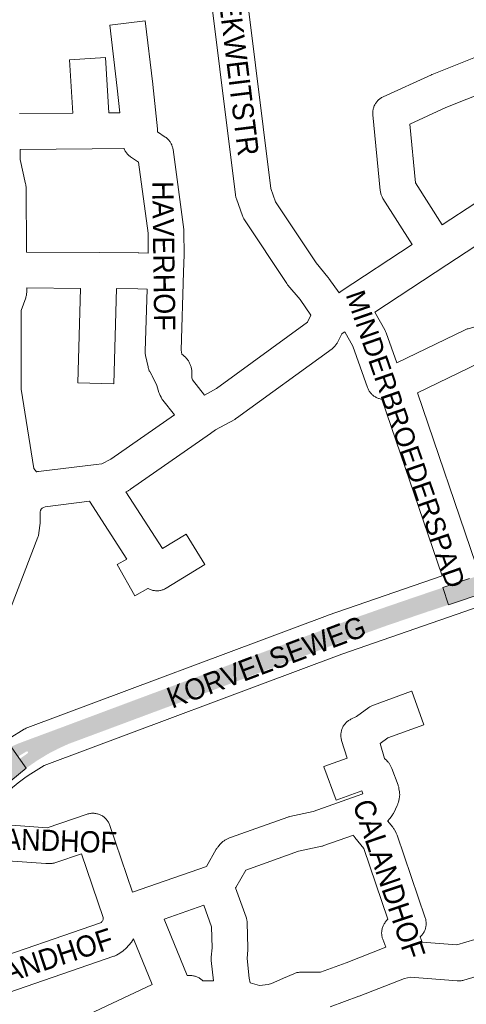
# Paper-space layout 'Layout1' of a CAD drawing. Header units: metres. Extents: x 123097 to 144122, y 392739 to 407589.
# Tile 171 of 256: x 132955 to 133117, y 395628 to 395986. Entities that reach past the tile are written whole.
import ezdxf
from ezdxf.enums import TextEntityAlignment as Align

# ---------------------------------------------------------------- set-up
doc = ezdxf.new("R2010")
doc.units = ezdxf.units.M
doc.header["$MEASUREMENT"] = 0
for name, color, linetype, lineweight in [('gs-anno-wegen algemeen tekst', 7, 'Continuous', 0), ('gs-knt-aanvullende hoofdweg', 7, 'Continuous', 0), ('gs-knt-wegen algemeen', 7, 'Continuous', 0), ('ir-ARC-asfalt-hoofdwegen-te inspecteren', 5, 'Continuous', 0)]:
    doc.layers.add(name, color=color, linetype=linetype, lineweight=lineweight)
doc.styles.add('Style-Arial', font='arial.ttf')

psp = doc.layouts.get("Layout1")

# ---------------------------------------------------------------- hatches: boundary and pattern name
at = {"layer": 'ir-ARC-asfalt-hoofdwegen-te inspecteren', "linetype": 'Continuous', "lineweight": 13}
for points in [[(133170.926, 395800.421), (133166.054, 395798.77), (133160.624, 395796.931), (133156.719, 395795.608), (133154.488, 395794.853), (133137.749, 395789.169), (133117.857, 395782.495), (133108.129, 395779.201), (133110.231, 395772.989), (133124.21, 395777.723), (133135.621, 395781.565), (133143.579, 395784.284), (133149.299, 395786.226), (133153.528, 395787.651), (133171.21, 395793.621), (133176.163, 395795.299), (133182.219, 395797.327), (133185.062, 395798.34), (133217.976, 395809.462), (133223.204, 395811.229), (133229.15, 395813.238), (133231.005, 395813.853), (133237.312, 395816.006), (133241.218, 395817.247), (133238.98, 395823.276), (133237.904, 395823.022), (133237.619, 395822.934), (133235.935, 395822.415), (133222.861, 395818.004), (133218.882, 395816.662), (133206.068, 395812.339), (133203.654, 395811.508), (133190.75, 395807.137), (133187.736, 395806.12), (133181.67, 395804.049)], [(132954.229, 395717.38), (132951.433, 395721.373), (132947.676, 395719.234), (132944.175, 395716.698), (132940.973, 395713.794), (132940.103, 395712.943), (132939.772, 395712.751), (132939.399, 395712.833), (132941.36, 395708.46), (132943.84, 395710.91), (132945.08, 395711.94), (132945.667, 395711.893), (132945.84, 395711.33), (132945.53, 395710.71), (132944.46, 395709.01), (132942.87, 395707.03), (132947.23, 395705.076), (132951.315, 395709.055), (132956.874, 395713.59)]]:
    psp.add_hatch(color=5, dxfattribs=at).paths.add_polyline_path(points, flags=0)
h = psp.add_hatch(color=5, dxfattribs=at)
h.paths.add_polyline_path([(132956.874, 395713.59), (132954.229, 395717.38), (132951.433, 395721.373), (132952.6, 395721.931), (132953.79, 395722.453), (132954.759, 395722.83), (132961.066, 395725.182), (132971.662, 395729.119), (132973.988, 395729.998), (133000, 395739.721), (133010.201, 395743.511), (133013.604, 395744.79), (133020.569, 395747.365), (133056.92, 395761.007), (133062.465, 395763.038), (133074.865, 395767.728), (133087.283, 395772.101), (133098.849, 395776.067), (133108.129, 395779.201), (133110.231, 395772.989), (133108.106, 395772.269), (133102.635, 395770.479), (133086.819, 395765.075), (133084.961, 395764.397), (133077.59, 395761.754), (133070.238, 395759.052), (133061.295, 395755.692), (133058.019, 395754.462), (133050.779, 395751.742), (133043.769, 395749.123), (133037.494, 395746.744), (133035.648, 395746.059), (133034.849, 395745.743), (133012.186, 395737.272), (133008.757, 395736.01), (133006.427, 395735.152), (133000, 395732.751), (132993.632, 395730.38), (132988.617, 395728.503), (132972.173, 395722.381), (132968.495, 395720.693), (132964.904, 395718.825), (132960.809, 395716.33)])
h.paths.add_polyline_path([(132954.533, 395717.178), (132954.229, 395717.38), (132954.148, 395717.759), (132954.357, 395718.085), (132956.938, 395719.649), (132957.369, 395719.688), (132957.598, 395719.321), (132957.374, 395718.951), (132954.893, 395717.232)], flags=16)

# ---------------------------------------------------------------- linework, layer by layer
at = {"layer": 'gs-knt-aanvullende hoofdweg', "color": 7, "linetype": 'Continuous', "flags": 128}
for points in [[(132950.692, 395724.343), (132956.194, 395727.742), (132956.511, 395727.927), (132956.836, 395728.097), (132957.169, 395728.25), (132957.509, 395728.387), (133066.304, 395769.096), (133066.469, 395769.155), (133107.839, 395783.544)], [(133125.912, 395773.86), (133118.847, 395771.47), (133071.486, 395754.998), (132963.462, 395714.577), (132957.562, 395710.933), (132956.388, 395710.068), (132953.967, 395708.285), (132951.224, 395706.017), (132947.582, 395702.62), (132947.58, 395702.618), (132947.577, 395702.615), (132944.834, 395699.583)]]:
    psp.add_lwpolyline(points, dxfattribs=at)
at = {"layer": 'gs-knt-wegen algemeen', "color": 7, "linetype": 'Continuous', "flags": 128}
for points in [[(133060.271, 395878.189), (133056.283, 395883.904), (133051.9, 395889.105), (133051.742, 395889.3), (133051.591, 395889.501), (133051.449, 395889.708), (133036.098, 395912.909), (133035.929, 395913.178), (133035.774, 395913.455), (133035.632, 395913.739), (133035.505, 395914.029), (133035.391, 395914.326), (133033.193, 395920.526), (133033.104, 395920.794), (133033.028, 395921.067), (133032.962, 395921.342), (133032.909, 395921.62), (133032.868, 395921.9), (133021.521, 396013.396)], [(133034.561, 396014.034), (133045.702, 395924.207), (133047.396, 395919.428), (133062.099, 395897.207), (133066.43, 395892.068), (133066.616, 395891.837), (133066.791, 395891.598), (133070.439, 395886.369)], [(133215.993, 395968.589), (133201.377, 395956.744), (133201.205, 395956.61), (133201.029, 395956.481), (133200.848, 395956.358), (133109.547, 395896.478), (133083.458, 395879.342)], [(133132.68, 395962.965), (133109.262, 395953.681), (133096.12, 395947.664), (133098.218, 395926.302), (133107.932, 395910.989), (133193.434, 395967.066)], [(133002.904, 395962.06), (133004.5, 395945.947), (133004.611, 395944.833), (133007.395, 395942.94), (133007.642, 395942.764), (133007.881, 395942.576), (133008.111, 395942.377), (133008.331, 395942.168), (133008.541, 395941.948), (133008.741, 395941.719), (133008.929, 395941.481), (133009.107, 395941.235), (133009.273, 395940.98), (133009.426, 395940.718), (133009.568, 395940.449), (133009.696, 395940.174), (133009.812, 395939.893), (133009.914, 395939.607), (133010.003, 395939.317), (133010.079, 395939.023), (133010.14, 395938.725), (133010.188, 395938.425), (133014.112, 395909.302), (133014.144, 395909.015), (133014.163, 395908.727), (133014.17, 395908.439), (133014.177, 395900.418), (133014.174, 395900.214), (133013.979, 395893.82), (133013.129, 395865.503), (133013.441, 395864.043), (133013.559, 395863.957), (133013.767, 395863.793), (133013.968, 395863.62), (133014.161, 395863.44), (133014.784, 395862.833), (133014.999, 395862.614), (133015.204, 395862.385), (133015.397, 395862.146), (133015.579, 395861.899), (133015.749, 395861.643), (133015.907, 395861.38), (133016.052, 395861.109), (133016.184, 395860.832), (133016.443, 395860.257), (133016.556, 395859.987), (133016.658, 395859.713), (133016.747, 395859.434), (133016.823, 395859.152), (133016.887, 395858.866), (133016.938, 395858.578), (133016.976, 395858.287), (133017, 395857.996), (133017.012, 395857.704), (133017.05, 395855.492), (133017.29, 395854.68), (133021.586, 395849.137)], [(132956.998, 395901.128), (132983.356, 395900.935), (132997.57, 395900.83), (132997.72, 395900.827), (133001.157, 395900.722), (133001.15, 395907.994), (132997.672, 395933.806), (132994.774, 395935.776), (132994.516, 395935.96), (132994.268, 395936.156), (132994.03, 395936.365), (132993.802, 395936.584), (132993.585, 395936.815), (132993.38, 395937.055), (132993.187, 395937.306), (132993.005, 395937.565), (132992.837, 395937.833), (132992.682, 395938.109), (132992.541, 395938.392), (132992.413, 395938.682), (132992.387, 395938.749), (132980.8, 395938.655), (132954.649, 395938.442)], [(132954.649, 395938.442), (132954.672, 395934.838), (132956.668, 395926.001), (132956.724, 395925.727), (132956.768, 395925.451), (132956.8, 395925.173), (132956.82, 395924.894), (132956.828, 395924.614), (132956.998, 395901.128)], [(132957.068, 395888.107), (132957.073, 395886.744), (132957.066, 395886.426), (132957.044, 395886.108), (132957.007, 395885.792), (132956.954, 395885.479), (132956.885, 395885.168), (132956.802, 395884.861), (132956.704, 395884.558), (132955.08, 395879.948), (132955.013, 395851.351), (132959.639, 395822.503), (132960.568, 395821.278)], [(133083.458, 395879.342), (133087.103, 395872.839), (133087.235, 395872.592), (133087.356, 395872.339), (133087.465, 395872.081), (133087.564, 395871.819)], [(133021.586, 395849.137), (133025.913, 395851.542), (133058.969, 395875.624), (133060.271, 395878.189)], [(133107.839, 395783.544), (133085.981, 395847.693), (133085.67, 395847.752), (133085.368, 395847.817), (133085.07, 395847.897), (133084.775, 395847.99), (133084.485, 395848.097), (133084.201, 395848.218), (133083.922, 395848.352), (133083.651, 395848.499), (133083.386, 395848.659), (133083.13, 395848.831), (133082.882, 395849.015), (133082.643, 395849.211), (133082.413, 395849.418), (133082.194, 395849.636), (133081.985, 395849.863), (133081.787, 395850.101), (133081.601, 395850.347), (133081.426, 395850.602), (133081.264, 395850.865), (133081.115, 395851.136), (133080.978, 395851.413), (133080.855, 395851.696), (133080.746, 395851.985), (133075.47, 395866.963), (133072.548, 395872.177)], [(132960.568, 395821.278), (132960.732, 395821.318), (132961.039, 395821.379), (132961.348, 395821.424), (132982.26, 395823.997), (132984.324, 395824.251), (132987.672, 395825.899), (133010.689, 395841.943)], [(132962.72, 395808.108), (132962.594, 395807.994), (132962.59, 395807.99), (132962.466, 395807.859), (132962.354, 395807.718), (132962.254, 395807.568), (132962.167, 395807.41), (132962.093, 395807.246), (132962.033, 395807.076), (132961.987, 395806.902), (132961.956, 395806.725), (132961.964, 395803.423), (132961.959, 395803.16), (132961.944, 395802.898), (132961.918, 395802.637), (132961.493, 395799.071), (132961.448, 395798.755), (132961.387, 395798.442), (132961.31, 395798.132), (132961.219, 395797.826), (132961.113, 395797.525), (132948.463, 395764.309)], [(132962.724, 395808.11), (132962.72, 395808.108)], [(132962.724, 395808.11), (132962.72, 395808.108)], [(133032.9, 395670.074), (133036.711, 395659.403), (133036.802, 395659.13), (133036.881, 395658.852), (133036.947, 395658.571), (133037.001, 395658.287), (133037.042, 395658.002), (133037.071, 395657.714), (133037.086, 395657.426), (133037.383, 395648.318), (133037.387, 395648.068), (133037.381, 395647.818), (133037.365, 395647.569), (133037.107, 395644.457), (133037.856, 395637.252), (133038.143, 395635.566), (133041.625, 395634.629), (133044.678, 395635.036), (133045.985, 395635.381), (133046.812, 395635.675), (133050.287, 395637.232), (133050.29, 395637.234), (133050.293, 395637.235), (133054.004, 395638.898), (133054.285, 395639.016), (133054.571, 395639.121), (133054.862, 395639.212), (133055.156, 395639.29), (133055.454, 395639.353), (133055.755, 395639.403), (133056.058, 395639.438), (133056.361, 395639.46), (133056.666, 395639.467), (133063.777, 395639.467), (133073.074, 395642.911), (133087.417, 395648.514), (133086.328, 395651.412), (133086.226, 395651.705), (133086.138, 395652.002), (133086.064, 395652.303), (133086.005, 395652.607), (133085.96, 395652.913), (133085.93, 395653.222), (133085.914, 395653.531), (133085.914, 395653.841), (133085.927, 395654.15), (133085.956, 395654.459), (133086, 395654.766), (133086.057, 395655.07), (133086.13, 395655.371), (133086.216, 395655.669), (133086.317, 395655.962), (133086.431, 395656.25), (133086.559, 395656.532), (133086.701, 395656.808), (133086.855, 395657.076), (133087.022, 395657.337), (133087.201, 395657.59), (133087.392, 395657.834), (133087.594, 395658.069), (133088.172, 395658.709), (133079.441, 395684.449), (133076.213, 395688.406), (133076.022, 395688.651), (133075.844, 395688.904), (133075.678, 395689.166), (133075.647, 395689.221), (133064.987, 395685.445), (133064.726, 395685.359), (133064.462, 395685.284), (133064.195, 395685.22), (133055.78, 395683.394), (133036.597, 395676.589), (133033.027, 395670.285), (133032.9, 395670.074)], [(132939.629, 395642.166), (132983.88, 395657.348), (132984.063, 395657.491), (132984.233, 395657.65), (132984.389, 395657.824), (132984.528, 395658.011), (132984.65, 395658.21), (132984.754, 395658.419), (132984.838, 395658.635), (132984.87, 395659.341), (132977.02, 395682.46), (132967.601, 395679.288), (132967.338, 395679.205), (132967.071, 395679.134), (132966.802, 395679.074), (132966.53, 395679.025), (132966.256, 395678.988), (132965.981, 395678.963), (132965.706, 395678.95), (132964.707, 395678.922), (132964.491, 395678.919), (132964.274, 395678.924), (132964.057, 395678.936), (132932.812, 395681.189)], [(133024.106, 395655.986), (133021.329, 395663.76), (133007.011, 395658.79), (133015.352, 395638.236), (133016.399, 395638.237), (133016.708, 395638.23), (133017.016, 395638.208), (133017.323, 395638.172), (133017.628, 395638.121), (133017.931, 395638.056), (133018.229, 395637.977), (133018.524, 395637.883), (133018.814, 395637.776), (133019.099, 395637.655), (133019.377, 395637.52), (133019.649, 395637.372), (133019.913, 395637.212), (133020.17, 395637.039), (133020.418, 395636.855), (133020.657, 395636.658), (133020.886, 395636.451), (133021.053, 395636.285), (133024.867, 395636.285), (133024.094, 395643.715), (133024.07, 395644.017), (133024.059, 395644.32), (133024.063, 395644.623), (133024.081, 395644.925), (133024.358, 395648.269), (133024.107, 395655.982), (133024.106, 395655.986)], [(133129.978, 395640.744), (133115.714, 395636.557), (133115.425, 395636.48), (133115.133, 395636.416), (133114.839, 395636.365), (133114.542, 395636.328), (133114.244, 395636.304), (133113.945, 395636.294), (133113.646, 395636.298), (133113.347, 395636.316), (133096.437, 395637.707), (133094.243, 395637.202), (133077.758, 395630.762), (133077.65, 395630.721), (133067.205, 395626.852)]]:
    psp.add_lwpolyline(points, dxfattribs=at)
for points in [[(132954.515, 395951.461), (132973.83, 395951.619), (132972.645, 395971.003, -0.3845697), (132972.654, 395971.013), (132985.631, 395971.807, -0.3845711), (132985.641, 395971.798), (132986.868, 395951.725), (132990.841, 395951.757), (132989.954, 395960.709), (132987.205, 395983.605, -0.3687033), (132987.213, 395983.615), (133000.122, 395985.165, -0.368705), (133000.132, 395985.157), (133002.89, 395962.194), (133002.904, 395962.06)], [(133070.439, 395886.369), (133071.238, 395886.893), (133097.045, 395903.844), (133086.394, 395920.636), (133086.237, 395920.897), (133086.092, 395921.164), (133085.96, 395921.438), (133085.841, 395921.718), (133085.736, 395922.004), (133085.643, 395922.293), (133085.565, 395922.587), (133085.5, 395922.885), (133085.449, 395923.185), (133085.412, 395923.486), (133082.708, 395951.013), (133082.685, 395951.322), (133082.677, 395951.632), (133082.684, 395951.942), (133082.705, 395952.252), (133082.741, 395952.56), (133082.792, 395952.866), (133082.857, 395953.17), (133082.937, 395953.469), (133083.031, 395953.765), (133083.138, 395954.056), (133083.26, 395954.342), (133083.395, 395954.621), (133083.543, 395954.893), (133083.704, 395955.159), (133083.878, 395955.416), (133084.063, 395955.665), (133084.26, 395955.904), (133084.469, 395956.134), (133084.688, 395956.354), (133084.917, 395956.563), (133085.156, 395956.761), (133085.404, 395956.947), (133085.661, 395957.121), (133085.926, 395957.283), (133086.198, 395957.432), (133086.477, 395957.568), (133103.996, 395965.59), (133104.15, 395965.658), (133104.307, 395965.723), (133127.883, 395975.068, -0.4438012)], [(133010.689, 395841.943), (133006.48, 395847.374), (133006.3, 395847.617), (133006.132, 395847.867), (133005.976, 395848.126), (133005.833, 395848.391), (133005.494, 395849.05), (133005.362, 395849.324), (133005.243, 395849.603), (133005.136, 395849.888), (133005.044, 395850.177), (133004.313, 395852.651), (133002.649, 395856.189), (133002.488, 395856.45), (133001.859, 395857.523), (133001.715, 395857.782), (133001.582, 395858.048), (133001.462, 395858.32), (133001.355, 395858.596), (133001.26, 395858.878), (133001.178, 395859.163), (133001.109, 395859.452), (133000.232, 395863.548), (133000.174, 395863.856), (133000.131, 395864.167), (133000.102, 395864.479), (133000.089, 395864.793), (133000.091, 395865.106), (133000.77, 395887.708), (132997.399, 395887.811), (132989.637, 395887.868), (132988.672, 395853.309, -0.3856216), (132988.662, 395853.3), (132975.666, 395853.662, -0.3856228), (132975.658, 395853.673), (132976.615, 395887.964), (132957.068, 395888.107)], [(133087.564, 395871.819), (133091.424, 395860.859), (133116.233, 395872.88), (133116.492, 395872.998), (133116.755, 395873.105), (133117.023, 395873.2), (133117.294, 395873.283), (133121.942, 395874.603), (133133.248, 395878.225, -0.385232), (133133.259, 395878.218), (133137.226, 395865.837, -0.3852343), (133137.219, 395865.825), (133125.81, 395862.17), (133125.602, 395862.108), (133121.398, 395860.914), (133098.94, 395850.032), (133120.155, 395787.768)], [(133072.548, 395872.177), (133072.297, 395872.012), (133071.456, 395871.459), (133069.873, 395868.338), (133069.727, 395868.067), (133069.569, 395867.804), (133069.399, 395867.548), (133069.217, 395867.301), (133069.024, 395867.063), (133068.819, 395866.834), (133068.604, 395866.614), (133068.379, 395866.406), (133068.144, 395866.208), (133067.9, 395866.021), (133033.257, 395840.784), (133033.04, 395840.632), (133032.816, 395840.49), (133032.587, 395840.356), (133025.651, 395836.5), (133023.752, 395835.177), (132994.713, 395814.935), (132994.508, 395814.798), (132994.298, 395814.669), (132994.084, 395814.548), (132993.865, 395814.435), (132993.075, 395814.046), (133006.417, 395793.466), (133014.987, 395798.682, -0.3555206), (133014.999, 395798.678), (133021.758, 395787.572, -0.3905583), (133021.755, 395787.559), (133007.698, 395779.005), (133007.427, 395778.849), (133007.149, 395778.705), (133006.863, 395778.576), (133006.572, 395778.46), (133006.276, 395778.359), (133005.976, 395778.272), (133005.671, 395778.199), (133005.363, 395778.141), (133005.053, 395778.098), (133004.741, 395778.07), (133004.428, 395778.057), (133004.115, 395778.059), (133003.803, 395778.076), (133003.491, 395778.108), (133003.182, 395778.155), (133002.875, 395778.217), (133002.571, 395778.294), (133002.272, 395778.385), (133001.977, 395778.49), (133001.687, 395778.609), (133001.404, 395778.743), (133001.127, 395778.889), (133001.085, 395778.914), (133000.992, 395778.885), (132996.346, 395776.25, -0.3714224), (132996.333, 395776.254), (132989.919, 395787.563, -0.371423), (132989.923, 395787.575), (132993.43, 395789.564), (132979.808, 395810.577), (132963.718, 395808.598), (132963.151, 395808.383), (132962.724, 395808.11)], [(132940.021, 395693.723), (132964.441, 395691.962), (132979.018, 395696.872), (132979.322, 395696.967), (132979.632, 395697.046), (132979.944, 395697.11), (132980.259, 395697.159), (132980.577, 395697.192), (132980.895, 395697.21), (132981.214, 395697.212), (132981.533, 395697.198), (132981.851, 395697.169), (132982.167, 395697.124), (132982.48, 395697.064), (132982.79, 395696.989), (132983.096, 395696.898), (132983.397, 395696.793), (132983.692, 395696.673), (132983.982, 395696.538), (132984.264, 395696.39), (132984.539, 395696.228), (132984.806, 395696.053), (132985.063, 395695.865), (132985.311, 395695.664), (132985.549, 395695.451), (132985.777, 395695.228), (132985.993, 395694.993), (132986.197, 395694.748), (132986.389, 395694.493), (132986.568, 395694.229), (132986.735, 395693.957), (132986.887, 395693.677), (132987.026, 395693.389), (132987.15, 395693.096), (132987.26, 395692.796), (132995.486, 395668.571), (133022.38, 395677.907), (133025.906, 395684.134), (133026.051, 395684.377), (133026.206, 395684.613), (133026.371, 395684.843), (133026.546, 395685.065), (133027.223, 395685.887), (133027.413, 395686.107), (133027.612, 395686.318), (133027.821, 395686.521), (133028.038, 395686.714), (133028.264, 395686.897), (133028.498, 395687.069), (133028.739, 395687.231), (133028.987, 395687.382), (133029.908, 395687.915), (133030.17, 395688.059), (133030.439, 395688.191), (133030.713, 395688.31), (133030.993, 395688.416), (133051.818, 395695.803), (133052.08, 395695.89), (133052.345, 395695.966), (133052.613, 395696.03), (133061.03, 395697.856), (133077.009, 395703.515), (133079.145, 395704.292), (133078.745, 395705.367), (133069.413, 395701.937, -0.3275614), (133069.403, 395701.941), (133064.915, 395714.146, -0.3275621), (133064.92, 395714.156), (133073.343, 395717.253), (133071.397, 395723.648), (133071.313, 395723.951), (133071.243, 395724.259), (133071.188, 395724.57), (133071.149, 395724.883), (133071.124, 395725.197), (133071.115, 395725.513), (133071.121, 395725.828), (133071.143, 395726.143), (133071.179, 395726.456), (133071.231, 395726.768), (133071.298, 395727.076), (133071.38, 395727.381), (133071.476, 395727.681), (133071.587, 395727.977), (133071.712, 395728.266), (133071.851, 395728.55), (133072.003, 395728.826), (133072.169, 395729.094), (133072.347, 395729.354), (133072.538, 395729.606), (133072.741, 395729.847), (133072.955, 395730.079), (133073.181, 395730.3), (133073.416, 395730.51), (133073.662, 395730.708), (133073.917, 395730.894), (133074.18, 395731.067), (133074.452, 395731.227), (133074.731, 395731.374), (133076.783, 395732.393), (133081.328, 395735.665), (133081.574, 395735.834), (133081.828, 395735.991), (133082.088, 395736.136), (133082.354, 395736.27), (133082.627, 395736.391), (133082.905, 395736.499), (133096.808, 395741.561, -0.327571), (133096.818, 395741.557), (133101.268, 395729.338, -0.3275697), (133101.263, 395729.328), (133088.205, 395724.573), (133085.351, 395722.518), (133086.998, 395717.106), (133087.13, 395716.991), (133087.33, 395716.8), (133087.522, 395716.601), (133088.055, 395716.026), (133088.243, 395715.813), (133088.422, 395715.592), (133088.592, 395715.363), (133088.751, 395715.127), (133088.9, 395714.885), (133089.163, 395714.433), (133089.298, 395714.189), (133089.424, 395713.938), (133089.538, 395713.683), (133089.641, 395713.422), (133091.874, 395707.415), (133091.96, 395707.168), (133092.037, 395706.918), (133092.103, 395706.664), (133092.159, 395706.408), (133092.204, 395706.151)], [(133092.204, 395706.151), (133092.387, 395704.977), (133092.425, 395704.692), (133092.451, 395704.405), (133092.463, 395704.118), (133092.463, 395703.83), (133092.451, 395703.542), (133092.425, 395703.255), (133092.387, 395702.97), (133092.336, 395702.686), (133092.273, 395702.405), (133091.987, 395701.253), (133091.92, 395701.003), (133091.842, 395700.756), (133091.755, 395700.512), (133091.659, 395700.272), (133091.553, 395700.036), (133090.315, 395697.424), (133090.173, 395697.14), (133090.016, 395696.863), (133089.846, 395696.595), (133089.663, 395696.335), (133088.971, 395695.4), (133088.776, 395695.151), (133088.569, 395694.911), (133088.351, 395694.681), (133088.122, 395694.462), (133088.095, 395694.438), (133089.929, 395692.189), (133090.108, 395691.96), (133090.276, 395691.724), (133090.433, 395691.48), (133090.579, 395691.229), (133091.096, 395690.296), (133091.232, 395690.038), (133091.355, 395689.775), (133091.467, 395689.506), (133091.567, 395689.232), (133101.731, 395659.269), (133101.825, 395658.969), (133101.904, 395658.665), (133101.968, 395658.357), (133102.018, 395658.047), (133102.052, 395657.735), (133102.071, 395657.421), (133102.076, 395657.107), (133102.065, 395656.792), (133102.038, 395656.479), (133101.997, 395656.167), (133101.941, 395655.858), (133101.87, 395655.552), (133101.784, 395655.25), (133101.684, 395654.952), (133101.569, 395654.659), (133101.44, 395654.372), (133101.298, 395654.092), (133101.142, 395653.819), (133100.974, 395653.554), (133100.793, 395653.297), (133100.599, 395653.049), (133100.394, 395652.811), (133099.912, 395652.278), (133100.607, 395650.428), (133113.209, 395649.391), (133126.314, 395653.237, -0.3559751)], [(133008.808, 395623.508), (132974.783, 395607.495, -0.3576067), (132974.771, 395607.498), (132969.234, 395619.262, -0.3576058), (132969.238, 395619.274), (133002.62, 395634.985), (132995.873, 395651.611), (132995.092, 395650.399), (132994.189, 395649.251), (132993.183, 395648.191), (132992.082, 395647.231), (132990.896, 395646.377), (132989.635, 395645.638), (132989.413, 395645.527), (132989.186, 395645.424), (132988.956, 395645.33), (132988.722, 395645.244), (132944.15, 395629.952), (132931.396, 395624.156)]]:
    psp.add_lwpolyline(points, format="xyb", dxfattribs=at)
at = {"layer": 'ir-ARC-asfalt-hoofdwegen-te inspecteren', "color": 5, "linetype": 'Continuous', "lineweight": 13, "flags": 128}
psp.add_lwpolyline([(133117.857, 395782.495), (133108.129, 395779.201), (133110.231, 395772.989), (133124.21, 395777.723)], dxfattribs=at)
at = {"layer": 'ir-ARC-asfalt-hoofdwegen-te inspecteren', "color": 5, "linetype": 'Continuous', "lineweight": 13}
psp.add_lwpolyline([(132954.229, 395717.38), (132951.433, 395721.373), (132947.676, 395719.234), (132944.175, 395716.698), (132940.973, 395713.794), (132940.103, 395712.943), (132939.772, 395712.751), (132939.399, 395712.833), (132941.36, 395708.46), (132943.84, 395710.91), (132945.08, 395711.94), (132945.667, 395711.893), (132945.84, 395711.33), (132945.53, 395710.71), (132944.46, 395709.01), (132942.87, 395707.03), (132947.23, 395705.076), (132951.315, 395709.055), (132956.874, 395713.59)], close=True, dxfattribs=at)

# ---------------------------------------------------------------- texts
at = {"layer": 'gs-anno-wegen algemeen tekst', "color": 7, "style": 'Style-Arial', "width": 0.909091}
for s, rotation, p in [('BOEKWEITSTR', 277.07059, (133033.276, 395971.504)), ('HAVERHOF', 270.76507, (133006.851, 395899.757)), ('KORVELSEWEG', 20.64514, (133044.069, 395752.195)), ('CALANDHOF', 18.174, (132959.328, 395642.624))]:
    psp.add_text(s, height=7.7, rotation=rotation, dxfattribs=at).set_placement(p, align=Align.MIDDLE_CENTER)
at = {"layer": 'gs-anno-wegen algemeen tekst', "color": 7, "style": 'Style-Arial'}
psp.add_text('MINDERBROEDERSPAD', height=7, rotation=289.08, dxfattribs=at).set_placement((133094.633, 395833.187), align=Align.MIDDLE_CENTER)
at = {"layer": 'gs-anno-wegen algemeen tekst', "color": 7, "linetype": 'Continuous', "style": 'Style-Arial', "width": 0.909091}
for rotation, p in [(288.73836, (133088.634, 395673.315)), (358.06779, (132959.697, 395687.549))]:
    psp.add_text('CALANDHOF', height=7.7, rotation=rotation, dxfattribs=at).set_placement(p, align=Align.MIDDLE_CENTER)

doc.saveas('drawing.dxf')
